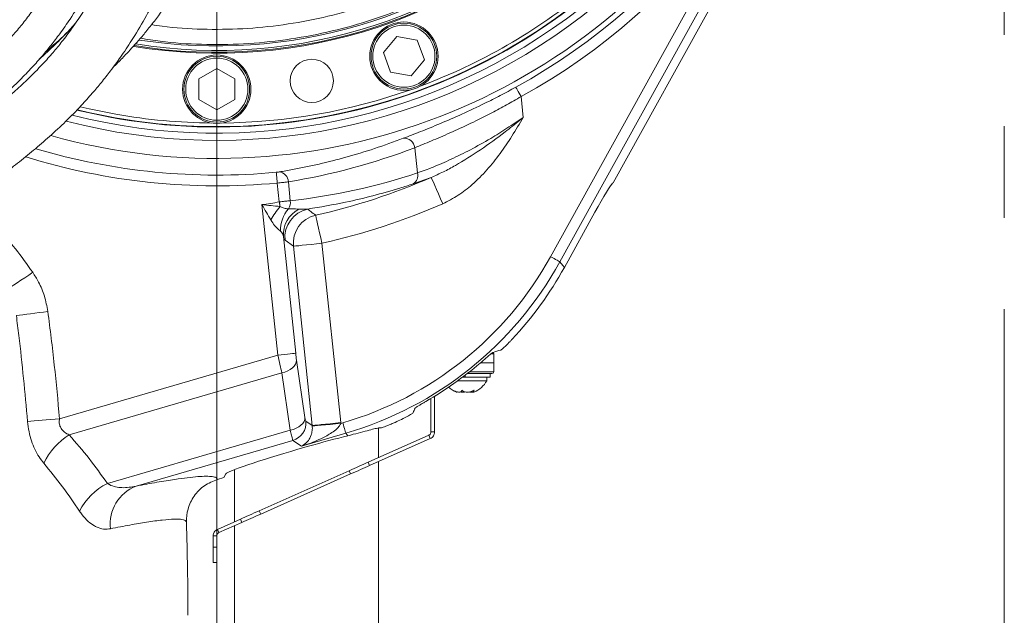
# Model space of a CAD drawing. Header units: millimetres. Extents: x 0 to 8410, y 0 to 5940.
# Tile 28 of 256: x 1386 to 1660, y 1580 to 1745. Entities that reach past the tile are written whole.
import ezdxf

# ---------------------------------------------------------------- set-up
doc = ezdxf.new("R2010")
doc.units = ezdxf.units.MM
doc.header["$LTSCALE"] = 10
doc.linetypes.add('CENTERX2', pattern=[20.32, 12.7, -2.54, 2.54, -2.54])
doc.styles.add('SLDTEXTSTYLE0', font='TXT', dxfattribs={"width": 0.605})
doc.dimstyles.new('SLDDIMSTYLE0', dxfattribs={"dimtxt": 50, "dimasz": 50, "dimexe": 0, "dimexo": 0.0625, "dimgap": 12.5, "dimtad": 1, "dimtoh": 1, "dimdec": 1, "dimrnd": 1e-09, "dimzin": 12, "dimdsep": 46, "dimtxsty": 'SLDTEXTSTYLE0', "dimsah": 1, "dimcen": 0.09, "dimadec": 0, "dimazin": 0, "dimtfac": 1, "dimtofl": 0, "dimtmove": 0, "dimatfit": 3, "dimfxl": 1, "dimfrac": 2, "dimtolj": 1, "dimtzin": 12, "dimarcsym": 0})

# ---------------------------------------------------------------- blocks, each defined once
blk = doc.blocks.new('*D2')
at = {"color": 7, "linetype": 'Continuous', "lineweight": 0}
for p, q in [((1441.19, 1878.04), (1441.19, 1213.4)), ((1266.19, 1248.39), (1266.19, 1213.4)), ((1441.19, 1228.4), (1266.19, 1228.4))]:
    blk.add_line(p, q, dxfattribs=at)
for points in [[(1266.19, 1228.4), (1316.19, 1220.9), (1316.19, 1235.9)], [(1441.19, 1228.4), (1391.19, 1235.9), (1391.19, 1220.9)]]:
    blk.add_solid(points, dxfattribs=at)
at = {"color": 7, "linetype": 'Continuous', "lineweight": 0, "insert": (1296.4, 1292.85), "char_height": 50, "attachment_point": 1, "style": 'SLDTEXTSTYLE0'}
blk.add_mtext('175', dxfattribs=at)
blk = doc.blocks.new('*D8')
at = {"color": 7, "linetype": 'Continuous', "lineweight": 0}
for p, q in [((1441.19, 1878.04), (715.54, 1878.04)), ((730.54, 1878.04), (730.54, 1383.04)), ((1102.29, 1383.04), (715.54, 1383.04))]:
    blk.add_line(p, q, dxfattribs=at)
for points in [[(730.54, 1878.04), (723.04, 1828.04), (738.04, 1828.04)], [(730.54, 1383.04), (738.04, 1433.04), (723.04, 1433.04)]]:
    blk.add_solid(points, dxfattribs=at)
at = {"color": 7, "linetype": 'Continuous', "lineweight": 0, "insert": (666.09, 1573.26), "char_height": 50, "attachment_point": 1, "rotation": 90, "style": 'SLDTEXTSTYLE0'}
blk.add_mtext('495', dxfattribs=at)
blk = doc.blocks.new('*D9')
at = {"color": 7, "linetype": 'Continuous', "lineweight": 0}
for p, q in [((1441.19, 3305.04), (615.54, 3305.04)), ((630.54, 3305.04), (630.54, 1383.04)), ((1102.29, 1383.04), (615.54, 1383.04))]:
    blk.add_line(p, q, dxfattribs=at)
for points in [[(630.54, 3305.04), (623.04, 3255.04), (638.04, 3255.04)], [(630.54, 1383.04), (638.04, 1433.04), (623.04, 1433.04)]]:
    blk.add_solid(points, dxfattribs=at)
at = {"color": 7, "linetype": 'Continuous', "lineweight": 0, "insert": (566.09, 2267.66), "char_height": 50, "attachment_point": 1, "rotation": 90, "style": 'SLDTEXTSTYLE0'}
blk.add_mtext('1922', dxfattribs=at)

msp = doc.modelspace()

# ---------------------------------------------------------------- linework, layer by layer
at = {"color": 7, "linetype": 'CENTERX2', "lineweight": 0}
msp.add_line((1659.983376, 1334.735295), (1659.983376, 2048.330091), dxfattribs=at)
at = {"color": 8, "linetype": 'Continuous', "lineweight": 0}
for p, q in [((1533.910442, 1679.527924), (1596.257318, 1792.363003)), ((1598.879535, 1790.914104), (1536.532659, 1678.078994)), ((1525.723923, 1723.984048), (1526.328612, 1718.23065)), ((1496.935923, 1702.776239), (1496.198717, 1709.790334)), ((1500.767965, 1701.559678), (1495.750759, 1699.754015)), ((1458.563004, 1694.727645), (1458.009858, 1699.990466)), ((1461.076353, 1700.325415), (1461.627472, 1695.081905)), ((1458.147827, 1652.183131), (1453.75492, 1693.978772)), ((1464.018512, 1692.704365), (1466.422383, 1692.746446)), ((1459.707755, 1685.10972), (1463.113624, 1652.705059)), ((1462.476659, 1682.420328), (1460.149456, 1684.099332)), ((1467.710812, 1632.620633), (1462.476659, 1682.420328)), ((1470.421929, 1683.25539), (1475.656081, 1633.455709)), ((1536.532659, 1678.078994), (1537.760068, 1676.544771)), ((1518.124986, 1652.557865), (1517.45056, 1652.557865)), ((1397.506375, 1634.515926), (1458.147827, 1652.183131)), ((1463.348944, 1650.802925), (1465.702627, 1634.898976)), ((1459.265191, 1647.253469), (1400.184888, 1630.041108)), ((1461.618859, 1631.349534), (1459.265191, 1647.253469)), ((1511.190791, 1647.371277), (1511.190791, 1647.044763)), ((1511.394415, 1647.531674), (1518.124986, 1647.531674)), ((1510.190789, 1646.044776), (1510.190789, 1646.59597)), ((1465.930883, 1633.815751), (1467.710812, 1632.620633)), ((1475.678909, 1633.217529), (1476.220045, 1633.375183)), ((1410.798047, 1616.543472), (1461.618859, 1631.349534)), ((1477.058027, 1630.498886), (1464.73268, 1626.908034)), ((1477.610055, 1629.808843), (1477.058027, 1630.498886)), ((1462.361727, 1628.49997), (1418.775368, 1615.801588)), ((1464.73268, 1626.908034), (1462.361727, 1628.49997)), ((1483.217019, 1622.414574), (1483.623747, 1621.501029)), ((1478.383873, 1619.168088), (1477.97713, 1620.081634)), ((1452.993307, 1608.95811), (1453.400034, 1608.044565)), ((1448.16016, 1605.711624), (1447.753418, 1606.62517)), ((1440.191451, 1598.863185), (1441.191453, 1598.863185))]:
    msp.add_line(p, q, dxfattribs=at)
at = {"color": 7, "linetype": 'Continuous', "lineweight": 0}
for p, q in [((1600.927997, 1789.782211), (1551.343698, 1700.044766)), ((1487.492058, 1736.214057), (1491.203192, 1740.636811)), ((1491.203192, 1740.636811), (1496.888984, 1739.634261)), ((1496.888984, 1739.634261), (1498.863641, 1734.208927)), ((1394.270915, 1736.951277), (1394.451145, 1736.736462)), ((1489.466715, 1730.788723), (1487.492058, 1736.214057)), ((1436.190788, 1728.931502), (1441.190783, 1731.818274)), ((1441.190783, 1731.818274), (1446.190793, 1728.931502)), ((1498.863641, 1734.208927), (1495.152507, 1729.786173)), ((1436.190788, 1723.158017), (1436.190788, 1728.931502)), ((1446.190793, 1728.931502), (1446.190793, 1723.158017)), ((1495.152507, 1729.786173), (1489.466715, 1730.788723)), ((1441.190783, 1720.271275), (1436.190788, 1723.158017)), ((1446.190793, 1723.158017), (1441.190783, 1720.271275)), ((1551.128823, 1699.918017), (1551.343698, 1700.044766)), ((1546.260554, 1691.928968), (1537.760068, 1676.544771)), ((1518.124986, 1652.557865), (1518.19079, 1650.044754)), ((1518.19079, 1650.044754), (1514.512408, 1650.044754)), ((1518.19079, 1650.044754), (1518.124986, 1647.531674)), ((1511.190791, 1647.044763), (1510.697428, 1647.044763)), ((1510.772813, 1647.044763), (1511.190791, 1647.044763)), ((1517.625142, 1647.044763), (1511.190791, 1647.044763)), ((1517.190773, 1647.044763), (1517.190773, 1646.044776)), ((1508.108023, 1645.044759), (1516.190786, 1645.044759)), ((1509.463567, 1646.044776), (1510.190789, 1646.044776)), ((1517.190773, 1646.044776), (1510.190789, 1646.044776)), ((1516.190786, 1645.044759), (1516.190786, 1646.044776)), ((1512.345958, 1642.294899), (1512.345958, 1641.962365)), ((1500.690792, 1640.157029), (1500.690792, 1630.843804)), ((1501.690779, 1640.761927), (1501.690779, 1630.843804)), ((1486.083228, 1623.690695), (1486.083228, 1631.936446)), ((1501.690779, 1630.843804), (1500.690792, 1630.843804)), ((1500.097517, 1629.930258), (1483.217019, 1622.414574)), ((1500.504259, 1629.016713), (1483.623747, 1621.501029)), ((1500.504259, 1629.016713), (1500.097517, 1629.930258)), ((1466.662381, 1626.865372), (1463.729832, 1626.027644)), ((1486.083228, 1542.044759), (1486.083228, 1622.596055)), ((1446.083236, 1620.381028), (1446.083236, 1605.881557)), ((1477.97713, 1620.081634), (1452.993307, 1608.95811)), ((1443.190787, 1618.194372), (1441.395197, 1617.671252)), ((1443.741653, 1619.215965), (1443.190787, 1618.194372)), ((1478.383873, 1619.168088), (1453.400034, 1608.044565)), ((1447.753418, 1606.62517), (1441.377971, 1603.786633)), ((1448.16016, 1605.711624), (1441.784713, 1602.873087)), ((1441.784713, 1602.873087), (1441.377971, 1603.786633)), ((1446.083236, 1604.786918), (1446.083236, 1542.044759)), ((1441.191453, 1601.959542), (1440.191451, 1601.959542)), ((1440.191451, 1601.959542), (1440.191451, 1598.863185)), ((1441.191453, 1601.959542), (1441.191453, 1598.863185)), ((1440.191451, 1594.598949), (1440.191451, 1598.863185)), ((1441.191453, 1598.863185), (1441.191453, 1594.598949)), ((1441.191453, 1594.598949), (1440.191451, 1594.598949))]:
    msp.add_line(p, q, dxfattribs=at)
at = {"color": 8, "linetype": 'Continuous', "lineweight": 0, "flags": 128}
for points in [[(1524.282772, 1726.610527), (1524.322886, 1726.537392), (1524.413336, 1726.372555), (1524.550874, 1726.121918), (1524.730522, 1725.794479), (1524.945874, 1725.402042), (1525.18915, 1724.958644), (1525.451649, 1724.480257), (1525.723923, 1723.984048)], [(1458.009858, 1699.990466), (1457.956631, 1700.553969), (1457.905311, 1701.097206), (1457.857761, 1701.600716), (1457.815651, 1702.04638), (1457.780529, 1702.418193), (1457.753647, 1702.702835), (1457.735959, 1702.890024), (1457.728121, 1702.973083)], [(1503.964115, 1694.237843), (1503.36029, 1695.621118), (1502.778131, 1696.954742), (1502.23859, 1698.190764), (1501.761008, 1699.284777), (1501.362566, 1700.197563), (1501.057569, 1700.896248), (1500.856969, 1701.3558), (1500.767965, 1701.559678)], [(1458.779532, 1693.45595), (1458.753947, 1693.606183), (1458.727781, 1693.759874), (1458.701093, 1693.916574), (1458.674002, 1694.075749), (1458.646554, 1694.236949), (1458.618838, 1694.39967), (1458.590973, 1694.563404), (1458.563004, 1694.727645)], [(1470.421929, 1683.25539), (1470.090706, 1684.727952), (1469.771374, 1686.147586), (1469.475407, 1687.463358), (1469.213445, 1688.628003), (1468.994889, 1689.599648), (1468.827579, 1690.343455), (1468.717549, 1690.83266), (1468.668733, 1691.04968)], [(1470.421929, 1683.25539), (1468.92086, 1683.097616), (1467.473704, 1682.945535), (1466.132451, 1682.80457), (1464.94526, 1682.679787), (1463.95478, 1682.575688), (1463.196579, 1682.495997), (1462.697912, 1682.443574), (1462.476659, 1682.420328)], [(1533.910442, 1679.527924), (1534.405846, 1679.254189), (1534.883458, 1678.99026), (1535.326112, 1678.745672), (1535.717953, 1678.529188), (1536.044825, 1678.348556), (1536.295075, 1678.210303), (1536.459643, 1678.119347), (1536.532659, 1678.078994)], [(1382.276025, 1669.954613), (1383.020278, 1670.454756), (1383.853126, 1671.014443), (1384.764086, 1671.626613), (1385.741699, 1672.283605), (1386.773672, 1672.977105), (1387.847025, 1673.698411), (1388.94825, 1674.438432), (1390.063505, 1675.187901)], [(1385.51477, 1663.163349), (1386.392537, 1663.279578), (1387.354243, 1663.406924), (1388.389628, 1663.544014), (1389.487658, 1663.68939), (1390.636619, 1663.841531), (1391.824264, 1663.998768), (1393.037934, 1664.159492), (1394.264687, 1664.321915)], [(1463.113624, 1652.705059), (1462.975342, 1652.690515), (1462.663669, 1652.657762), (1462.189797, 1652.607963), (1461.570743, 1652.542904), (1460.828755, 1652.464912), (1459.99046, 1652.376786), (1459.08599, 1652.281717), (1458.147827, 1652.183131)], [(1463.348944, 1650.802925), (1463.293347, 1650.240556), (1463.083971, 1649.679438), (1462.727371, 1649.137154), (1462.234724, 1648.630724), (1461.621467, 1648.17597), (1460.906792, 1647.787109), (1460.113082, 1647.47639), (1459.265191, 1647.253469)], [(1388.632137, 1633.757636), (1389.516767, 1633.833215), (1390.488643, 1633.916274), (1391.537148, 1634.00586), (1392.650846, 1634.101019), (1393.817562, 1634.200707), (1395.024557, 1634.303853), (1396.258641, 1634.409324), (1397.506375, 1634.515926)], [(1465.702627, 1634.898976), (1465.647016, 1634.336606), (1465.437639, 1633.775488), (1465.08104, 1633.233235), (1464.588407, 1632.726789), (1463.975135, 1632.27202), (1463.260461, 1631.883174), (1462.46675, 1631.57244), (1461.618859, 1631.349534)], [(1475.656081, 1633.455709), (1474.155012, 1633.297965), (1472.707871, 1633.145854), (1471.366603, 1633.004874), (1470.179412, 1632.880107), (1469.188932, 1632.775992), (1468.430746, 1632.696301), (1467.932064, 1632.643894), (1467.710812, 1632.620633)], [(1475.678909, 1633.217529), (1474.175963, 1633.087471), (1472.72696, 1632.962078), (1471.383858, 1632.845849), (1470.19488, 1632.742957), (1469.202656, 1632.657096), (1468.442801, 1632.591337), (1467.942584, 1632.548049), (1467.719946, 1632.528782)], [(1476.220045, 1633.375183), (1476.378355, 1632.831782), (1476.530988, 1632.307887), (1476.672444, 1631.822333), (1476.797659, 1631.392554), (1476.902131, 1631.033987), (1476.98209, 1630.759508), (1477.034692, 1630.57898), (1477.058027, 1630.498886)]]:
    msp.add_lwpolyline(points, dxfattribs=at)
at = {"color": 7, "linetype": 'Continuous', "lineweight": 0, "flags": 128}
for points in [[(1403.265286, 1721.163854), (1405.744526, 1720.585183), (1413.163964, 1719.096795)], [(1412.99032, 1718.111977), (1405.579943, 1719.597206), (1402.476165, 1720.326856)], [(1477.97713, 1620.081634), (1478.674028, 1620.391906), (1479.366843, 1620.700374), (1480.051581, 1621.005237), (1480.724219, 1621.304706), (1481.380839, 1621.597067), (1482.01764, 1621.880576), (1482.630882, 1622.15361), (1483.217019, 1622.414574)], [(1483.623747, 1621.501029), (1483.037624, 1621.240065), (1482.424382, 1620.967031), (1481.787581, 1620.683521), (1481.130946, 1620.39116), (1480.458308, 1620.091692), (1479.773585, 1619.786829), (1479.080755, 1619.47836), (1478.383873, 1619.168088)], [(1447.753418, 1606.62517), (1448.339555, 1606.886134), (1448.952798, 1607.159168), (1449.589584, 1607.442677), (1450.246218, 1607.735038), (1450.918857, 1608.034507), (1451.603595, 1608.33937), (1452.29641, 1608.647838), (1452.993307, 1608.95811)], [(1453.400034, 1608.044565), (1452.703152, 1607.734293), (1452.010322, 1607.425824), (1451.325599, 1607.120961), (1450.652961, 1606.821493), (1449.996326, 1606.529132), (1449.35954, 1606.245622), (1448.746282, 1605.972588), (1448.16016, 1605.711624)]]:
    msp.add_lwpolyline(points, dxfattribs=at)
at = {"color": 7, "linetype": 'Continuous', "lineweight": 0}
for centre, radius in [((1493.177848, 1735.211486), 9.5), ((1493.177848, 1735.211486), 9.135), ((1441.190786, 1726.044765), 9.5), ((1441.190786, 1726.044765), 9.135), ((1467.585309, 1728.353986), 6)]:
    msp.add_circle(centre, radius, dxfattribs=at)
at = {"color": 8, "linetype": 'Continuous', "lineweight": 0}
for centre in [(1493.177848, 1735.211486), (1441.190786, 1726.044765)]:
    msp.add_circle(centre, 8.635, dxfattribs=at)
for centre, radius, start, end in [((1441.190786, 1878.044765), 175.728631, 298.7535802, 39.20042186), ((1441.190786, 1878.044765), 172.732742, 298.7535802, 37.8700492), ((1441.190786, 1878.044765), 171.217178, 254.36729276, 37.16220291), ((1441.190786, 1878.044765), 166.22403, 255.43689461, 0), ((1493.269086, 1709.47298), 2.94677, 6.18250487, 95.17172286), ((1441.190786, 1878.044765), 178.846894, 252.75208783, 275.39616856), ((1441.190786, 1878.044765), 175.851005, 253.3984816, 275.39616856), ((1458.244679, 1700.241925), 2.832904, 1.68883351, 85.21689109), ((1429.66767, 1864.438418), 177.720943, 282.67679575, 293.58237191), ((1494.388646, 1702.031659), 2.653868, 300.88093082, 16.29385036), ((1429.66767, 1864.438418), 172.153106, 278.043081, 279.66264704), ((1477.894497, 1677.443495), 24.935528, 140.04735776, 150.47259538), ((1458.208623, 1694.652994), 3.445649, 327.39163963, 7.150661), ((1429.66767, 1864.438418), 185.709979, 282.67679575, 293.58237191), ((1468.001672, 1686.87508), 9.085069, 139.32730257, 181.63871458), ((1467.512679, 1685.700333), 7.827238, 116.5136627, 184.32743353), ((1468.121974, 1684.914641), 8.014098, 102.24398911, 185.8390532), ((1470.449089, 1683.235902), 8.014038, 102.83562535, 185.84099609), ((1460.948396, 1633.305021), 5.008594, 286.39042085, 5.85266401), ((1410.127415, 1614.030147), 18.846875, 121.83955937, 154.39735742), ((1418.619743, 1600.919115), 17.472821, 116.59296797, 152.97640889), ((1422.831221, 1605.299781), 11.257792, 111.11682147, 186.91776641)]:
    msp.add_arc(centre, radius, start, end, dxfattribs=at)
at = {"color": 7, "linetype": 'Continuous', "lineweight": 0}
for centre, radius, start, end in [((1441.190786, 1878.044765), 162.5, 256.17390541, 32.52516184), ((1441.190786, 1878.044765), 162.4, 260, 32.46523846), ((1441.190786, 1878.044765), 142, 260.64617287, 11.64255712), ((1441.190786, 1878.044765), 141.75, 260.70937141, 11.02737593), ((1441.190786, 1878.044765), 141.25, 260.82915873, 9.6430741), ((1441.190786, 1878.044765), 140, 261.1603406, 2.01492443), ((1441.190786, 1878.044765), 164.232051, 255.83659015, 0), ((1441.190786, 1878.044765), 161.4, 290.50289969, 309.49710031), ((1441.190786, 1878.044765), 161.4, 270.50289969, 289.49710031), ((1441.190786, 1878.044765), 161.4, 260, 269.49710031), ((1517.62515, 1652.544765), 0.5, 1.5, 53.99484116), ((1517.62515, 1647.544765), 0.5, 270, 358.5), ((1510.071397, 1648.443746), 7, 292.10681628, 330.95025276), ((1510.310175, 1648.443746), 7, 227.57364568, 247.96818285), ((551.550161, 1578.044765), 881.640625, 0.121917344, 1.801154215)]:
    msp.add_arc(centre, radius, start, end, dxfattribs=at)
at = {"color": 8, "linetype": 'Continuous', "lineweight": 0}
for centre, major_axis, ratio, start_param, end_param in [((1432.15978, 1877.095568), (178.497302, 18.760822), 0.9979828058, 4.7697004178, 4.9727292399), ((1442.835591, 1865.822423), (171.175831, 17.991305), 0.9979828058, 4.7172791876, 4.9276263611), ((1448.945597, 1726.600499), (-60.693039, 75.86564), 0.9983968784, 2.7509044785, 3.5322808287), ((1448.945597, 1726.600499), (-62.564129, 78.204483), 0.9984928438, 2.7509044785, 3.5322808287), ((1463.267012, 1652.749741), (-0.317217, 3.032171), 0.0515680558, 1.5801401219, 2.2625665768), ((1458.301218, 1652.227815), (-1.717004, 7.832362), 0.0198798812, 1.5721439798, 2.2545704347), ((1465.620685, 1636.845806), (-0.317217, 3.032171), 0.0515680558, 2.2625665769, 3.0985765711), ((1462.706445, 1632.124614), (-10.818011, 7.263527), 0.9976762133, 3.8180711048, 3.8364603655), ((1460.65489, 1636.32388), (-1.717004, 7.832362), 0.0198798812, 2.2545704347, 3.090580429), ((1462.706445, 1632.124614), (4.191677, -2.814414), 0.9903206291, 0.6764784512, 0.694867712)]:
    msp.add_ellipse(centre, major_axis=major_axis, ratio=ratio, start_param=start_param, end_param=end_param, dxfattribs=at)
at = {"color": 7, "linetype": 'Continuous', "lineweight": 0}
for centre, major_axis, ratio, start_param, end_param in [((1546.739572, 1691.92897), (4.431125, 7.997421), 0.0458415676, 0.0777538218, 1.5961902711), ((1450.167426, 1725.073227), (-62.570143, 78.212), 0.9983968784, 3.2850078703, 3.5322808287), ((1482.089109, 1685.17147), (109.307909, 20.644374), 0.3569342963, 4.9785143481, 4.9993548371), ((1449.317458, 1726.135677), (-62.570143, 78.212), 0.9983968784, 2.9888138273, 3.1735615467), ((1473.013225, 1696.516226), (29.899859, 117.748211), 0.3369425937, 4.2618458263, 4.2747527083), ((1450.167426, 1725.073227), (-62.570143, 78.212), 0.9983968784, 2.8716662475, 2.8832483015), ((1466.735108, 1625.74698), (20.07218, 5.746862), 0.0524591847, 0.9832825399, 1.5594007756), ((1463.657638, 1624.867861), (19.926912, 5.713763), 0.0528297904, 1.5520263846, 3.0900220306)]:
    msp.add_ellipse(centre, major_axis=major_axis, ratio=ratio, start_param=start_param, end_param=end_param, dxfattribs=at)
for points, knots in [([(1425.192881, 2022.468969), (1425.032247, 2019.781586), (1424.72652, 2014.666845), (1424.331613, 2007.344701), (1424.037654, 2000.747639), (1423.841476, 1994.886628), (1423.725264, 1989.837388), (1423.663757, 1985.657173), (1423.636384, 1982.322078), (1423.627328, 1979.509342), (1423.63279, 1974.428017), (1423.722151, 1966.400376), (1423.98203, 1955.492453), (1424.362648, 1943.950473), (1424.821458, 1932.21601), (1425.332897, 1920.313282), (1425.781476, 1910.030845), (1426.126877, 1901.595316), (1426.369936, 1895.177724), (1426.565932, 1889.447929), (1426.733311, 1883.920524), (1426.8843, 1878.03459), (1427.01435, 1871.383298), (1427.098524, 1864.167003), (1427.10931, 1856.961351), (1427.038894, 1849.979569), (1426.887718, 1843.327468), (1426.652567, 1836.985776), (1426.348229, 1831.157729), (1425.998182, 1825.961762), (1425.574533, 1820.797725), (1425.019895, 1815.165179), (1424.2438, 1808.689333), (1423.249468, 1801.919874), (1422.086297, 1795.386685), (1420.840264, 1789.48701), (1419.522667, 1784.105668), (1418.119797, 1779.086038), (1416.594253, 1774.265244), (1414.589149, 1768.620592), (1411.88959, 1762.017317), (1408.226599, 1754.457577), (1404.468598, 1748.029847), (1401.029635, 1742.978309), (1398.326228, 1739.393133), (1395.650821, 1736.140366), (1392.461216, 1732.567316), (1388.836477, 1728.892649), (1385.154833, 1725.50899), (1381.826865, 1722.638828), (1378.42428, 1719.842045), (1374.444472, 1716.709091), (1369.809186, 1713.185073), (1364.446211, 1709.195843), (1358.595021, 1704.859338), (1352.304696, 1700.10009), (1345.695427, 1694.867189), (1338.652303, 1688.838312), (1331.915963, 1682.390073), (1325.645307, 1675.516983), (1320.575685, 1669.110166), (1317.606535, 1664.718508), (1316.355131, 1662.867561)], [0, 0, 0, 0, 0.0199890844, 0.038044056, 0.0542465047, 0.0685825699, 0.0809429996, 0.091012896, 0.0989179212, 0.105085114, 0.1113220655, 0.1355500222, 0.162756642, 0.1894214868, 0.2180098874, 0.2464356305, 0.2741975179, 0.2912104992, 0.3065021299, 0.3199125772, 0.3320502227, 0.3459318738, 0.3619329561, 0.3795895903, 0.3975944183, 0.4136222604, 0.4297897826, 0.4455490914, 0.4594816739, 0.4720801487, 0.4833883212, 0.4972215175, 0.5134242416, 0.5312148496, 0.5476330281, 0.5625446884, 0.5760620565, 0.5890121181, 0.6017063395, 0.614316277, 0.6346382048, 0.6567396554, 0.6800773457, 0.6936914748, 0.7056201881, 0.7160761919, 0.7275137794, 0.7440143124, 0.7573828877, 0.7674401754, 0.7788128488, 0.7920066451, 0.8070772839, 0.8242185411, 0.8440042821, 0.8636904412, 0.8855440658, 0.9096089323, 0.9359673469, 0.958390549, 0.9824629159, 1, 1, 1, 1]), ([(1329.191904, 1653.878108), (1330.40011, 1655.68528), (1333.107222, 1659.734438), (1337.664093, 1665.486937), (1342.672889, 1670.937063), (1347.512449, 1675.610159), (1352.232757, 1679.778196), (1356.726271, 1683.476391), (1360.884451, 1686.729024), (1364.437013, 1689.423469), (1367.529428, 1691.728984), (1371.342045, 1694.546515), (1376.184657, 1698.10931), (1381.541934, 1702.121594), (1386.453127, 1705.940947), (1390.888356, 1709.55391), (1395.373302, 1713.442833), (1399.783311, 1717.585647), (1403.653545, 1721.579011), (1406.847074, 1725.161226), (1409.500777, 1728.345875), (1412.133815, 1731.719486), (1414.981781, 1735.654151), (1418.257171, 1740.607355), (1421.64749, 1746.360109), (1424.895567, 1752.659974), (1427.794592, 1759.093612), (1430.339207, 1765.604274), (1432.605201, 1772.33089), (1434.605927, 1779.267575), (1436.442038, 1786.807252), (1438.138417, 1795.210643), (1439.401591, 1803.040261), (1440.316064, 1809.970373), (1440.921351, 1815.379528), (1441.387258, 1820.310295), (1441.720764, 1824.44729), (1441.951108, 1827.741346), (1442.114037, 1830.367215), (1442.266976, 1833.097393), (1442.432153, 1836.48505), (1442.605845, 1840.898564), (1442.756793, 1846.10663), (1442.856482, 1851.622007), (1442.903505, 1857.331165), (1442.900606, 1863.128596), (1442.844249, 1869.396993), (1442.729592, 1876.071485), (1442.578972, 1882.219142), (1442.427159, 1887.363721), (1442.3056, 1891.094893), (1442.205126, 1893.994128), (1442.116536, 1896.451501), (1441.984838, 1899.987585), (1441.781647, 1905.175574), (1441.485801, 1912.337605), (1441.129888, 1920.678674), (1440.721379, 1930.208176), (1440.282933, 1940.880244), (1439.951329, 1950.107473), (1439.739489, 1957.315302), (1439.624814, 1961.935636), (1439.544364, 1965.908856), (1439.49188, 1969.207246), (1439.460035, 1971.849837), (1439.441755, 1973.933248), (1439.429575, 1975.935935), (1439.422131, 1978.445329), (1439.429138, 1981.941687), (1439.469776, 1986.500428), (1439.568177, 1992.048093), (1439.752992, 1998.493078), (1440.054493, 2005.747793), (1440.478062, 2013.783804), (1440.812686, 2019.386038), (1440.988678, 2022.332475)], [0, 0, 0, 0, 0.0169964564, 0.0380823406, 0.0572340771, 0.0745939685, 0.0902359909, 0.1058688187, 0.1193605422, 0.1307027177, 0.1399692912, 0.1488136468, 0.166817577, 0.1856523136, 0.199613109, 0.2141002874, 0.2291941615, 0.2449138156, 0.2604895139, 0.272017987, 0.2819315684, 0.2924034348, 0.3048834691, 0.3191686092, 0.3377279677, 0.3555588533, 0.3725149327, 0.3903555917, 0.4072545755, 0.4247021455, 0.4430418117, 0.4635812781, 0.4865998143, 0.5000397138, 0.513647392, 0.5254860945, 0.5353486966, 0.5431834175, 0.5489510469, 0.5540205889, 0.5625687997, 0.5729729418, 0.5852603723, 0.5993616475, 0.6118534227, 0.6254247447, 0.6400754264, 0.6558001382, 0.672144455, 0.6830474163, 0.6917294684, 0.6981888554, 0.7032779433, 0.7088737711, 0.7228552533, 0.7394565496, 0.75880058, 0.7809928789, 0.8058877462, 0.833254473, 0.8454752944, 0.8563795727, 0.865674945, 0.873402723, 0.8796009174, 0.8843023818, 0.8881030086, 0.8937217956, 0.9019769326, 0.9127705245, 0.9259665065, 0.9413863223, 0.9588598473, 0.9783627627, 1, 1, 1, 1]), ([(1412.341688, 1732.061282), (1412.810648, 1732.518262), (1414.118076, 1733.792287), (1415.992943, 1735.75623), (1418.040249, 1737.975652), (1420.005565, 1740.206079), (1422.164482, 1742.782116), (1425.132384, 1746.551422), (1428.645868, 1751.486778), (1432.370178, 1757.529304), (1435.685761, 1763.815862), (1438.548879, 1770.208053), (1441.088895, 1776.807594), (1443.368423, 1783.655433), (1445.534144, 1791.147352), (1447.653344, 1799.521581), (1449.360872, 1807.323028), (1450.675168, 1814.120332), (1451.584814, 1819.280779), (1452.32325, 1823.846291), (1452.888236, 1827.607898), (1453.304941, 1830.556538), (1453.634111, 1832.997851), (1453.987383, 1835.728927), (1454.422706, 1839.299311), (1454.944459, 1843.962524), (1455.492564, 1849.431053), (1455.964867, 1854.844306), (1456.355504, 1859.998653), (1456.669272, 1864.745948), (1456.950128, 1869.759653), (1457.190035, 1875.039806), (1457.377306, 1880.426322), (1457.502556, 1885.432835), (1457.575432, 1889.675974), (1457.612745, 1892.936355), (1457.631797, 1895.55447), (1457.641213, 1897.901257), (1457.644152, 1901.468069), (1457.619206, 1906.672302), (1457.527912, 1913.847001), (1457.352225, 1922.215553), (1457.066837, 1931.829403), (1456.668589, 1942.653429), (1456.294055, 1952.327945), (1456.019905, 1960.153873), (1455.856683, 1965.459744), (1455.750099, 1969.617531), (1455.68492, 1972.74261), (1455.64673, 1974.983751), (1455.622347, 1976.768139), (1455.603625, 1978.50813), (1455.587118, 1980.749329), (1455.581381, 1983.992933), (1455.608143, 1988.333001), (1455.696214, 1993.694464), (1455.879537, 1999.983049), (1456.191888, 2007.107424), (1456.641177, 2015.032913), (1456.999984, 2020.562018), (1457.189251, 2023.478553)], [0, 0, 0, 0, 0.00700875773, 0.01953989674, 0.02908520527, 0.0392649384, 0.05123849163, 0.06486875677, 0.0901954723, 0.11521988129, 0.13914620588, 0.16378165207, 0.18708467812, 0.21124503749, 0.23687876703, 0.26570225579, 0.29795477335, 0.31677120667, 0.33479948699, 0.35017301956, 0.36280361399, 0.37262162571, 0.37976041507, 0.38725748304, 0.39994295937, 0.41542188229, 0.43373203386, 0.45430543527, 0.46907025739, 0.48467490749, 0.50111687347, 0.51839105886, 0.53648977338, 0.55384354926, 0.56728103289, 0.57784533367, 0.58557421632, 0.59273512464, 0.60064551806, 0.62020002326, 0.64318126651, 0.67002376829, 0.70092285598, 0.73566553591, 0.77388020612, 0.79355931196, 0.81059724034, 0.82471342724, 0.83344063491, 0.84061383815, 0.84626424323, 0.85061670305, 0.85737325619, 0.86785093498, 0.88191861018, 0.89939683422, 0.92005745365, 0.94369775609, 0.97030124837, 1, 1, 1, 1]), ([(1423.67192, 1973.102674), (1423.549282, 1969.971665), (1423.283598, 1963.188609), (1422.817852, 1952.778476), (1422.297233, 1941.642686), (1421.756433, 1930.329127), (1421.224668, 1918.859703), (1420.775738, 1908.962896), (1420.400951, 1900.859571), (1420.110421, 1894.720213), (1419.84261, 1889.218188), (1419.573842, 1883.858131), (1419.274947, 1878.099561), (1418.921793, 1871.589233), (1418.518496, 1864.545949), (1418.09667, 1857.764487), (1417.664648, 1851.443664), (1417.228977, 1845.640585), (1416.762681, 1840.032061), (1416.283246, 1834.831817), (1415.814405, 1830.215638), (1415.350699, 1826.031721), (1414.843157, 1821.808892), (1414.145871, 1816.502378), (1413.169681, 1809.948026), (1411.888419, 1802.646239), (1410.430816, 1795.654303), (1408.857672, 1789.276509), (1407.174967, 1783.413569), (1405.357844, 1777.915869), (1403.34176, 1772.54533), (1401.040024, 1767.102359), (1398.369603, 1761.486599), (1395.266747, 1755.785446), (1392.0886, 1750.740158), (1389.098862, 1746.566942), (1386.452534, 1743.214388), (1383.649596, 1739.962928), (1380.768278, 1736.916115), (1378.020378, 1734.245068), (1375.782115, 1732.199839), (1373.835973, 1730.497316), (1371.95991, 1728.910338), (1369.920934, 1727.238124), (1367.656306, 1725.433557), (1364.801217, 1723.216051), (1361.265885, 1720.539888), (1356.929655, 1717.319027), (1352.042421, 1713.709719), (1346.57453, 1709.625193), (1340.554375, 1704.97819), (1334.046407, 1699.651202), (1327.152219, 1693.48982), (1320.578698, 1686.906285), (1314.463406, 1679.922293), (1309.643347, 1673.646611), (1306.819272, 1669.456958), (1305.705614, 1667.804793)], [0, 0, 0, 0, 0.026223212, 0.0568103, 0.0868188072, 0.1189308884, 0.150804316, 0.1819527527, 0.2009162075, 0.2178922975, 0.2327670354, 0.2464503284, 0.2622528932, 0.2804325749, 0.3003550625, 0.3206037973, 0.336667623, 0.3528369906, 0.3688576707, 0.3833921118, 0.3962588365, 0.4074996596, 0.418507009, 0.431795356, 0.4523088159, 0.4741607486, 0.4943442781, 0.5128870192, 0.5301948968, 0.5466906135, 0.5629117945, 0.5800555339, 0.5984243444, 0.6176147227, 0.6374700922, 0.6514907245, 0.6635240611, 0.6758165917, 0.6901106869, 0.7013490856, 0.710482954, 0.7175843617, 0.7247715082, 0.7327131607, 0.7414337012, 0.7509579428, 0.7654113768, 0.7815566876, 0.7998727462, 0.8205118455, 0.8435462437, 0.8690433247, 0.8970801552, 0.9277672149, 0.9538517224, 0.9818016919, 1, 1, 1, 1]), ([(1313.288256, 1661.319837), (1314.585303, 1663.258818), (1317.445984, 1667.535307), (1322.135803, 1673.654531), (1327.216729, 1679.443182), (1332.117395, 1684.429335), (1336.905833, 1688.884772), (1341.488541, 1692.841619), (1345.775159, 1696.327374), (1349.496744, 1699.23185), (1352.632095, 1701.615367), (1356.15849, 1704.254475), (1360.422586, 1707.401844), (1366.102644, 1711.590295), (1372.509483, 1716.426046), (1379.557601, 1722.105233), (1385.395706, 1727.415919), (1389.768856, 1731.951228), (1392.631252, 1735.178248), (1395.198697, 1738.297431), (1397.78083, 1741.674202), (1400.894889, 1746.113529), (1404.286147, 1751.555828), (1407.632547, 1757.730662), (1410.621307, 1764.038829), (1413.244568, 1770.367778), (1415.569734, 1776.833831), (1417.614602, 1783.429861), (1419.509105, 1790.606219), (1421.295967, 1798.673718), (1422.866251, 1807.304379), (1424.145604, 1815.817106), (1425.074847, 1823.138782), (1425.702067, 1828.780874), (1426.140335, 1833.11169), (1426.464315, 1836.511002), (1426.653233, 1838.707954), (1426.735196, 1839.661107)], [0, 0, 0, 0, 0.0331094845, 0.0730241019, 0.1093235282, 0.1422378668, 0.1719260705, 0.2016950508, 0.2275879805, 0.2496796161, 0.2680328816, 0.2828569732, 0.3114195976, 0.3420932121, 0.3811463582, 0.4229056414, 0.4674122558, 0.4899512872, 0.509672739, 0.526700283, 0.5452830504, 0.5677146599, 0.6005249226, 0.6321281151, 0.6623383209, 0.6940605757, 0.7234783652, 0.7535715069, 0.7851737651, 0.8208562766, 0.8613309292, 0.8989444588, 0.9319905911, 0.9562873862, 0.9718109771, 0.9877701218, 1, 1, 1, 1]), ([(1410.555754, 1796.46726), (1410.030807, 1794.722602), (1408.902258, 1790.971876), (1406.971632, 1785.563021), (1404.823, 1780.222776), (1402.458607, 1775.049226), (1399.721505, 1769.777388), (1396.517547, 1764.418268), (1393.528795, 1760.10916), (1391.104396, 1756.971389), (1389.514782, 1755.036248), (1388.03815, 1753.322583), (1386.413515, 1751.519838), (1384.366166, 1749.36513), (1381.568632, 1746.597586), (1378.358439, 1743.655731), (1375.161332, 1740.925099), (1372.483512, 1738.73334), (1369.990005, 1736.749304), (1367.309149, 1734.665355), (1364.054461, 1732.184113), (1360.160857, 1729.260652), (1355.572846, 1725.837664), (1350.459869, 1721.999302), (1345.06319, 1717.860017), (1339.440017, 1713.384957), (1333.652769, 1708.539109), (1327.565365, 1703.080859), (1321.262213, 1696.907564), (1314.855609, 1689.896647), (1308.821949, 1682.33028), (1305.129407, 1676.964684), (1303.362977, 1674.397901)], [0, 0, 0, 0, 0.0314687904, 0.0676526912, 0.1000481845, 0.1322940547, 0.1679600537, 0.2052955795, 0.2431777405, 0.2613937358, 0.27621004, 0.2880373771, 0.3019957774, 0.3197331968, 0.3414391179, 0.3729057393, 0.3985532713, 0.4179054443, 0.4359890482, 0.4565721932, 0.479770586, 0.51062987, 0.545495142, 0.5845719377, 0.6280338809, 0.6706752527, 0.7170482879, 0.7672637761, 0.8214453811, 0.8797657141, 0.9424825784, 1, 1, 1, 1]), ([(1401.783589, 1744.163349), (1400.769175, 1743.06173), (1398.769315, 1740.88995), (1395.635253, 1737.816713), (1393.355622, 1735.667017), (1392.086889, 1734.560588), (1391.904373, 1734.40142)], [0, 0, 0, 0, 0.3233099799, 0.6373873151, 0.9478353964, 1, 1, 1, 1]), ([(1393.551264, 1736.329392), (1394.438566, 1737.089943), (1396.900876, 1739.200513), (1399.445071, 1741.532848), (1401.054321, 1743.158409), (1401.19851, 1743.304059)], [0, 0, 0, 0, 0.3390117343, 0.940775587, 1, 1, 1, 1]), ([(1520.095367, 1653.594449), (1520.153189, 1653.628744), (1520.268413, 1653.697085), (1520.755017, 1654.112296), (1521.549587, 1654.847576), (1522.459849, 1655.751197), (1523.059856, 1656.385592), (1523.255665, 1656.592623)], [0, 0, 0, 0, 0.1522169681, 0.3033317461, 0.5368696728, 0.8488604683, 1, 1, 1, 1]), ([(1514.35155, 1649.960384), (1514.939151, 1650.463939), (1515.888405, 1651.277418), (1516.980631, 1652.212568), (1517.585263, 1652.712232), (1517.864677, 1652.921717), (1517.926284, 1652.949679), (1517.945845, 1652.958557)], [0, 0, 0, 0, 0.38763600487, 0.62621578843, 0.80332468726, 0.93755292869, 1, 1, 1, 1]), ([(1506.812129, 1642.452076), (1507.046219, 1642.303594), (1507.451808, 1642.046331), (1507.852778, 1641.882916), (1508.032995, 1641.860426), (1508.018662, 1641.938065), (1508.014176, 1641.962365)], [0, 0, 0, 0, 0.3569459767, 0.6184508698, 0.8805848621, 1, 1, 1, 1]), ([(1509.292666, 1642.452076), (1509.262455, 1642.304179), (1509.210112, 1642.04793), (1508.827002, 1641.878454), (1508.332546, 1641.872491), (1507.732737, 1642.015498), (1507.212584, 1642.229051), (1506.910321, 1642.39739), (1506.812129, 1642.452076)], [0, 0, 0, 0, 0.2355687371, 0.4081508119, 0.5811460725, 0.745075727, 0.9171865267, 1, 1, 1, 1]), ([(1508.936558, 1641.965255), (1509.030495, 1641.942156), (1509.35238, 1641.863006), (1509.809234, 1641.863018), (1510.096764, 1641.941094), (1510.190789, 1641.966626)], [0, 0, 0, 0, 0.2171226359, 0.7439915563, 1, 1, 1, 1]), ([(1512.671325, 1642.452076), (1512.407839, 1642.304197), (1511.951304, 1642.04797), (1511.159009, 1641.878439), (1510.47677, 1641.872509), (1509.885339, 1642.015441), (1509.507667, 1642.229075), (1509.345387, 1642.397393), (1509.292666, 1642.452076)], [0, 0, 0, 0, 0.2355536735, 0.4081365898, 0.5811348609, 0.7450644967, 0.9171761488, 1, 1, 1, 1]), ([(1511.445019, 1641.965255), (1511.487379, 1641.942062), (1511.632508, 1641.862597), (1512.005795, 1641.867078), (1512.349042, 1641.95803), (1512.48901, 1641.995117)], [0, 0, 0, 0, 0.196208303, 0.6722354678, 1, 1, 1, 1]), ([(1512.367401, 1641.962365), (1512.363852, 1641.982445), (1512.353125, 1642.043129), (1512.488184, 1642.230776), (1512.626418, 1642.397813), (1512.671325, 1642.452076)], [0, 0, 0, 0, 0.25032266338, 0.75646021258, 1, 1, 1, 1]), ([(1512.701634, 1641.966269), (1512.648211, 1641.942041), (1512.467239, 1641.859967), (1512.40775, 1641.882499), (1512.365822, 1641.898379)], [0, 0, 0, 0, 0.2951982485, 1, 1, 1, 1]), ([(1496.276993, 1637.489513), (1496.317712, 1637.530867), (1496.399044, 1637.613469), (1496.874658, 1637.919078), (1497.568242, 1638.337043), (1498.406521, 1638.827122), (1499.005237, 1639.172166), (1499.275152, 1639.32772)], [0, 0, 0, 0, 0.1910275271, 0.3815624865, 0.584851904, 0.8128422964, 1, 1, 1, 1]), ([(1490.711544, 1633.496955), (1491.32739, 1633.777523), (1492.559266, 1634.33874), (1494.153757, 1635.167498), (1495.277773, 1635.819764), (1495.664702, 1636.10049), (1495.702859, 1636.163685), (1495.708499, 1636.173025)], [0, 0, 0, 0, 0.248509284, 0.4970921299, 0.7406450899, 0.9616676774, 1, 1, 1, 1]), ([(1477.610055, 1629.808843), (1478.603813, 1630.061487), (1480.620403, 1630.574166), (1483.036781, 1631.222855), (1484.951728, 1631.714613), (1486.191573, 1631.984651), (1486.542231, 1631.982663), (1486.693654, 1631.981805)], [0, 0, 0, 0, 0.20654051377, 0.41912385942, 0.62562737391, 0.83833624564, 1, 1, 1, 1]), ([(1486.693654, 1631.981805), (1486.75657, 1631.988103), (1486.882359, 1632.000695), (1487.430139, 1632.17046), (1488.180152, 1632.438434), (1488.961562, 1632.744415), (1489.463656, 1632.95656), (1489.649314, 1633.035004)], [0, 0, 0, 0, 0.2114668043, 0.4227872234, 0.6384397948, 0.8663069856, 1, 1, 1, 1]), ([(1500.097517, 1629.930258), (1500.182021, 1629.976642), (1500.351029, 1630.069409), (1500.539733, 1630.292493), (1500.666777, 1630.555609), (1500.682787, 1630.747738), (1500.690792, 1630.843804)], [0, 0, 0, 0, 0.2499986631, 0.5000004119, 0.7499984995, 1, 1, 1, 1]), ([(1500.504259, 1629.016713), (1500.673268, 1629.109479), (1501.011288, 1629.295013), (1501.38867, 1629.741184), (1501.642769, 1630.267413), (1501.674775, 1630.651673), (1501.690779, 1630.843804)], [0, 0, 0, 0, 0.2499993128, 0.5000003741, 0.7499987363, 1, 1, 1, 1]), ([(1441.395197, 1617.671252), (1440.1375, 1617.166631), (1437.622159, 1616.15741), (1434.753263, 1613.166742), (1433.043075, 1609.606021), (1432.717928, 1607.004667), (1432.754565, 1605.776661), (1432.755206, 1605.755195)], [0, 0, 0, 0, 0.2553549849, 0.5106994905, 0.7662875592, 0.9959145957, 1, 1, 1, 1]), ([(1440.191451, 1601.959542), (1440.207455, 1602.151673), (1440.239462, 1602.535933), (1440.49356, 1603.062161), (1440.870942, 1603.508332), (1441.208962, 1603.693866), (1441.377971, 1603.786633)], [0, 0, 0, 0, 0.2500007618, 0.4999992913, 0.7500005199, 1, 1, 1, 1]), ([(1441.191453, 1601.959542), (1441.199452, 1602.055607), (1441.21545, 1602.247738), (1441.342499, 1602.510852), (1441.5312, 1602.733936), (1441.700209, 1602.826704), (1441.784713, 1602.873087)], [0, 0, 0, 0, 0.2499996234, 0.4999983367, 0.7500007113, 1, 1, 1, 1])]:
    msp.add_open_spline(points, degree=3, knots=knots, dxfattribs=at)
at = {"color": 8, "linetype": 'Continuous', "lineweight": 0}
for points, knots in [([(1423.091609, 1743.993923), (1424.079047, 1743.830181), (1428.721201, 1743.060392), (1437.187165, 1742.59792), (1448.407485, 1742.687579), (1459.641559, 1743.799604), (1470.739126, 1745.823863), (1481.654637, 1748.786603), (1492.307749, 1752.701429), (1502.637503, 1757.528332), (1512.519926, 1763.201386), (1521.878397, 1769.683204), (1530.639566, 1776.955959), (1538.768368, 1784.953888), (1546.199903, 1793.600462), (1552.871725, 1802.833825), (1558.728474, 1812.612692), (1563.734466, 1822.870646), (1567.941115, 1833.496445), (1569.971062, 1840.830524), (1570.984233, 1844.49105)], [0, 0, 0, 0, 0.0152984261, 0.0719211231, 0.1292067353, 0.1867036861, 0.2442021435, 0.3014896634, 0.3594776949, 0.4176794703, 0.4758846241, 0.5338773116, 0.5920034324, 0.650338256, 0.708675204, 0.7668042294, 0.8249998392, 0.8834024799, 0.9418047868, 1, 1, 1, 1]), ([(1575.822074, 1843.655035), (1574.770197, 1839.871787), (1572.662676, 1832.291737), (1568.296489, 1821.312068), (1563.102302, 1810.714764), (1557.025336, 1800.611638), (1550.102436, 1791.071961), (1542.391096, 1782.138622), (1533.959444, 1773.878411), (1524.871712, 1766.366582), (1515.164161, 1759.671387), (1504.912347, 1753.811503), (1494.200022, 1748.827458), (1483.152614, 1744.784987), (1471.833021, 1741.725682), (1460.323341, 1739.633764), (1448.674263, 1738.490572), (1437.037042, 1738.380402), (1427.44562, 1738.956838), (1421.826362, 1739.90735), (1419.995148, 1740.217105)], [0, 0, 0, 0, 0.0573978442, 0.1150013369, 0.1726054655, 0.2300042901, 0.287398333, 0.3449980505, 0.4025964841, 0.4599889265, 0.5173230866, 0.5748664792, 0.6324073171, 0.6897379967, 0.746424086, 0.8033169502, 0.8602086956, 0.9168933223, 0.972917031, 1, 1, 1, 1]), ([(1493.003461, 1712.407753), (1494.533704, 1712.996113), (1497.639673, 1714.19032), (1503.217731, 1716.451595), (1509.289905, 1719.089543), (1514.937043, 1721.749058), (1519.985429, 1724.290009), (1522.844999, 1725.834145), (1524.282772, 1726.610527)], [0, 0, 0, 0, 0.1852988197, 0.3761053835, 0.5604169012, 0.7499173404, 0.8742600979, 1, 1, 1, 1]), ([(1525.723923, 1723.984048), (1524.384166, 1723.214666), (1521.690527, 1721.667791), (1516.988798, 1719.154605), (1511.647918, 1716.484668), (1505.967576, 1713.871691), (1500.641931, 1711.589778), (1497.694062, 1710.395929), (1496.198717, 1709.790334)], [0, 0, 0, 0, 0.1252860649, 0.2518930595, 0.4366377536, 0.6263476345, 0.8104599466, 1, 1, 1, 1]), ([(1496.935923, 1702.776239), (1498.341366, 1703.287502), (1501.195116, 1704.325622), (1506.236075, 1706.51275), (1511.658876, 1709.180433), (1516.902274, 1712.104108), (1521.846658, 1715.146354), (1524.827609, 1717.197722), (1526.328612, 1718.23065)], [0, 0, 0, 0, 0.1747148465, 0.3547581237, 0.5303220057, 0.7106458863, 0.8543010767, 1, 1, 1, 1]), ([(1500.767965, 1701.559678), (1501.8935, 1702.050646), (1504.144873, 1703.032712), (1508.690804, 1705.508776), (1514.458522, 1709.106258), (1520.433259, 1713.449579), (1524.302266, 1716.539046), (1525.946065, 1717.909444), (1526.267204, 1718.17895), (1526.316941, 1718.220824), (1526.328612, 1718.23065)], [0, 0, 0, 0, 0.1286242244, 0.2572828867, 0.5270552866, 0.7968529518, 0.9604871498, 0.9938722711, 0.9985620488, 1, 1, 1, 1]), ([(1526.328612, 1718.23065), (1526.321678, 1718.21857), (1525.306274, 1716.44945), (1523.263931, 1713.031379), (1519.956591, 1708.131512), (1516.326707, 1703.573439), (1512.428822, 1699.673461), (1508.333533, 1696.440344), (1505.419718, 1694.971572), (1503.964115, 1694.237843)], [0, 0, 0, 0, 0.0012534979, 0.1835730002, 0.3581910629, 0.5329603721, 0.7070155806, 0.8536389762, 1, 1, 1, 1]), ([(1458.480898, 1703.064963), (1459.724843, 1703.278028), (1465.946296, 1704.343644), (1474.823744, 1706.426327), (1485.06443, 1709.493703), (1490.356284, 1711.436097), (1493.003461, 1712.407753)], [0, 0, 0, 0, 0.1064632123, 0.5324639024, 0.7661214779, 1, 1, 1, 1]), ([(1457.728121, 1702.973083), (1457.795315, 1702.979679), (1457.972114, 1702.997034), (1458.24821, 1703.029564), (1458.403207, 1703.053144), (1458.480898, 1703.064963)], [0, 0, 0, 0, 0.23416405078, 0.6161310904, 1, 1, 1, 1]), ([(1461.076353, 1700.325415), (1460.758577, 1700.288373), (1460.122905, 1700.214276), (1459.000701, 1700.092897), (1458.282989, 1700.018702), (1458.009858, 1699.990466)], [0, 0, 0, 0, 0.3824138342, 0.7649722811, 1, 1, 1, 1]), ([(1495.750759, 1699.754015), (1494.511869, 1699.351809), (1490.795004, 1698.145126), (1484.548758, 1696.392869), (1476.023915, 1694.351355), (1469.951855, 1693.336402), (1466.422383, 1692.746446)], [0, 0, 0, 0, 0.1285211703, 0.3855839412, 0.6428618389, 1, 1, 1, 1]), ([(1372.113798, 1695.115134), (1372.860907, 1694.500756), (1375.634271, 1692.220109), (1380.072345, 1687.761973), (1385.398065, 1681.777567), (1388.5084, 1677.384398), (1390.063505, 1675.187901)], [0, 0, 0, 0, 0.10782765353, 0.40026959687, 0.70014673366, 1, 1, 1, 1]), ([(1453.75492, 1693.978772), (1453.762654, 1693.977887), (1455.438468, 1693.786264), (1457.112864, 1693.620725), (1458.779532, 1693.45595)], [0, 0, 0, 0, 0.0046148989, 1, 1, 1, 1]), ([(1456.197593, 1689.732716), (1455.792069, 1690.42804), (1454.977687, 1691.824404), (1454.165463, 1693.252638), (1453.758442, 1693.972543), (1453.75492, 1693.978772)], [0, 0, 0, 0, 0.49578161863, 0.99563746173, 1, 1, 1, 1]), ([(1458.563004, 1694.727645), (1458.837435, 1694.760719), (1459.554484, 1694.847137), (1460.675104, 1694.977936), (1461.309934, 1695.047239), (1461.627472, 1695.081905)], [0, 0, 0, 0, 0.2365770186, 0.6181411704, 1, 1, 1, 1]), ([(1458.779532, 1693.45595), (1459.067493, 1693.328858), (1459.744808, 1693.029923), (1460.570736, 1692.870012), (1460.971015, 1692.815307), (1461.111147, 1692.796156)], [0, 0, 0, 0, 0.3246279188, 0.763561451, 1, 1, 1, 1]), ([(1461.111147, 1692.796156), (1461.413245, 1692.801957), (1462.470667, 1692.822263), (1463.373566, 1692.75349), (1464.018512, 1692.704365)], [0, 0, 0, 0, 0.28569303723, 1, 1, 1, 1]), ([(1466.422383, 1692.746446), (1466.71523, 1692.524232), (1467.464015, 1691.95605), (1468.212797, 1691.392704), (1468.668733, 1691.04968)], [0, 0, 0, 0, 0.39109744, 1, 1, 1, 1]), ([(1458.920319, 1686.615274), (1458.768723, 1686.72879), (1458.274402, 1687.098942), (1457.239825, 1688.135302), (1456.543122, 1689.203128), (1456.197593, 1689.732716)], [0, 0, 0, 0, 0.1823073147, 0.5944659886, 1, 1, 1, 1]), ([(1459.707755, 1685.10972), (1459.594764, 1685.553277), (1459.444071, 1686.144837), (1459.025132, 1686.521129), (1458.920319, 1686.615274)], [0, 0, 0, 0, 0.7498111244, 1, 1, 1, 1]), ([(1460.149456, 1684.099332), (1460.085471, 1684.171951), (1459.956604, 1684.318209), (1459.79109, 1684.844659), (1459.707755, 1685.10972)], [0, 0, 0, 0, 0.49651171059, 1, 1, 1, 1]), ([(1390.063505, 1675.187901), (1390.616505, 1674.301355), (1391.917732, 1672.215285), (1393.461671, 1668.581153), (1393.994388, 1665.755596), (1394.264687, 1664.321915)], [0, 0, 0, 0, 0.2669011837, 0.6280272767, 1, 1, 1, 1]), ([(1388.632137, 1633.757636), (1387.895545, 1641.726135), (1386.988097, 1651.54295), (1385.748215, 1661.32212), (1385.51477, 1663.163349)], [0, 0, 0, 0, 0.8117192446, 1, 1, 1, 1]), ([(1394.264687, 1664.321915), (1394.891214, 1659.364985), (1396.144606, 1649.448453), (1397.05237, 1639.49433), (1397.506375, 1634.515926)], [0, 0, 0, 0, 0.4998651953, 1, 1, 1, 1]), ([(1393.131066, 1622.174397), (1392.685871, 1622.742311), (1391.784498, 1623.89215), (1390.629387, 1625.983546), (1389.677705, 1628.338876), (1388.960279, 1630.952503), (1388.743244, 1632.807835), (1388.632137, 1633.757636)], [0, 0, 0, 0, 0.1923893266, 0.3895253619, 0.5856365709, 0.787874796, 1, 1, 1, 1]), ([(1397.506375, 1634.515926), (1397.460737, 1634.10925), (1397.372862, 1633.326185), (1397.684528, 1632.212943), (1398.385552, 1631.15576), (1399.286174, 1630.467703), (1399.970762, 1630.142748), (1400.184888, 1630.041108)], [0, 0, 0, 0, 0.2023759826, 0.3896797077, 0.5741930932, 0.8668157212, 1, 1, 1, 1]), ([(1475.678909, 1633.217529), (1475.571716, 1632.999519), (1475.365277, 1632.579666), (1474.643823, 1631.772304), (1473.126835, 1630.551234), (1470.199213, 1628.915481), (1467.219611, 1627.707773), (1465.208734, 1627.053759), (1464.739883, 1626.910239), (1464.73268, 1626.908034)], [0, 0, 0, 0, 0.0549335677, 0.1057935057, 0.2464211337, 0.5037813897, 0.8848935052, 0.9982317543, 1, 1, 1, 1]), ([(1464.73268, 1626.908034), (1464.735065, 1626.909091), (1464.897949, 1626.981307), (1465.583866, 1627.341694), (1466.534249, 1628.191316), (1467.34718, 1629.634469), (1467.674561, 1630.901797), (1467.758549, 1631.822363), (1467.732357, 1632.301655), (1467.719946, 1632.528782)], [0, 0, 0, 0, 0.0016764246, 0.1145188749, 0.4927739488, 0.7470141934, 0.8866588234, 0.9462898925, 1, 1, 1, 1]), ([(1400.184888, 1630.041108), (1402.067751, 1627.861297), (1405.838442, 1623.495925), (1409.143394, 1618.862991), (1410.798047, 1616.543472)], [0, 0, 0, 0, 0.4993413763, 1, 1, 1, 1]), ([(1403.054613, 1608.858019), (1401.51372, 1611.137554), (1398.428077, 1615.70233), (1394.898207, 1620.015245), (1393.131066, 1622.174397)], [0, 0, 0, 0, 0.4993749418, 1, 1, 1, 1]), ([(1418.775368, 1615.801588), (1420.750211, 1616.173022), (1424.710541, 1616.917893), (1429.361799, 1617.666983), (1433.107513, 1618.173937), (1436.009392, 1618.461212), (1438.341143, 1618.567163), (1440.039998, 1618.47511), (1441.142643, 1618.197983), (1441.311041, 1617.846769), (1441.395197, 1617.671252)], [0, 0, 0, 0, 0.1406846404, 0.2821276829, 0.3996122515, 0.5172076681, 0.6346916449, 0.7564195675, 0.8782714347, 1, 1, 1, 1]), ([(1418.775368, 1615.801588), (1417.46917, 1615.564148), (1415.580288, 1615.220788), (1413.074455, 1615.547603), (1411.70517, 1615.983066), (1410.984321, 1616.428395), (1410.798047, 1616.543472)], [0, 0, 0, 0, 0.4844082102, 0.7004987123, 0.922606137, 1, 1, 1, 1]), ([(1403.054613, 1608.858019), (1403.290227, 1608.51576), (1404.046956, 1607.416513), (1405.451323, 1605.932255), (1406.805504, 1604.957872), (1408.235001, 1604.227658), (1409.74221, 1603.747379), (1411.017556, 1603.878342), (1411.655385, 1603.94384)], [0, 0, 0, 0, 0.0913924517, 0.293528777, 0.4958189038, 0.5493238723, 0.7746068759, 1, 1, 1, 1]), ([(1432.755206, 1605.755195), (1432.725108, 1605.873025), (1432.633858, 1606.230258), (1431.694883, 1606.583661), (1429.53321, 1606.691439), (1426.246758, 1606.447184), (1422.040077, 1605.871504), (1417.198395, 1605.046564), (1413.506397, 1604.312079), (1411.655385, 1603.94384)], [0, 0, 0, 0, 0.07783823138, 0.23598766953, 0.39413662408, 0.55693888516, 0.71974197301, 0.85949046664, 1, 1, 1, 1])]:
    msp.add_open_spline(points, degree=3, knots=knots, dxfattribs=at)

# ---------------------------------------------------------------- dimensions: what is measured, and where the dimension line sits
at = {"color": 7, "linetype": 'Continuous', "lineweight": 0}
for base, p1, picture, middle in [((630.538944, 1383.044765), (1441.190786, 3305.044765), '*D9', (630.538944, 2344.044765)), ((730.538944, 1383.044765), (1441.190786, 1878.044765), '*D8', (730.538944, 1630.544765))]:
    dim = msp.add_linear_dim(base=base, p1=p1, p2=(1102.291642, 1383.044765), angle=90, dimstyle='SLDDIMSTYLE0', dxfattribs=at)
    dim.commit()
    dim.dimension.update_dxf_attribs({"geometry": picture, "text_midpoint": middle, "dimtype": 160})
dim = msp.add_linear_dim(base=(1266.190786, 1228.398544), p1=(1441.190786, 1878.044765), p2=(1266.190786, 1248.38779), dimstyle='SLDDIMSTYLE0', dxfattribs=at)
dim.commit()
dim.dimension.update_dxf_attribs({"geometry": '*D2', "text_midpoint": (1353.690786, 1228.398544), "dimtype": 160})

doc.saveas('drawing.dxf')
